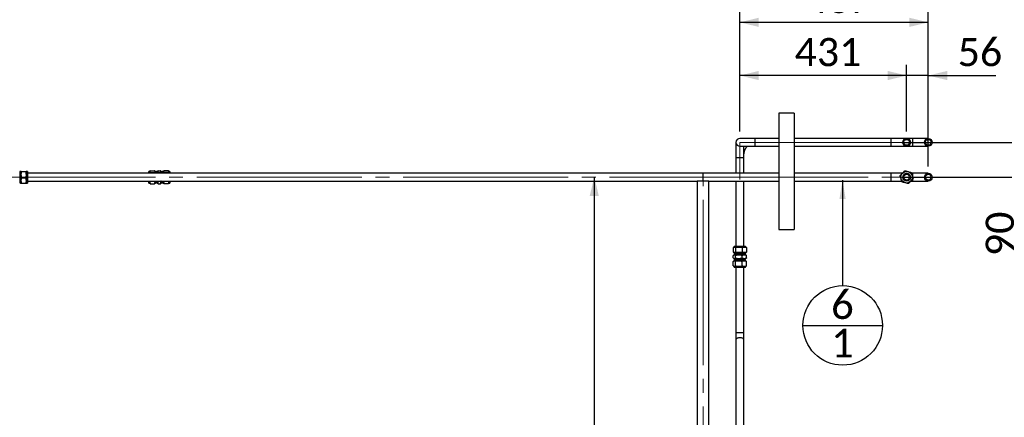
# Paper-space layout 'Sheet1' of a CAD drawing. Header units: millimetres. Extents: x 0 to 23548, y 0 to 16632.
# Tile 141 of 143: x 19715 to 22260, y 13891 to 14919. Entities that reach past the tile are written whole.
import ezdxf

# ---------------------------------------------------------------- set-up
doc = ezdxf.new("R2010")
doc.units = ezdxf.units.MM
doc.linetypes.add('SLD-Mista-longa', pattern=[19.05, 15.24, -1.27, 1.27, -1.27])
doc.linetypes.add('SLD-Sólida', pattern=[0])
doc.layers.add('DETALHAMENTO', color=8, linetype='SLD-Sólida')
doc.styles.add('SLDTEXTSTYLE2', font='CALIBRI.TTF')
doc.styles.get("Standard").update_dxf_attribs({"font": 'CALIBRI.TTF'})
doc.dimstyles.new('SLDDIMSTYLE1', dxfattribs={"dimtxt": 72.8, "dimasz": 49, "dimexe": 0, "dimexo": 0.0625, "dimgap": 18.2, "dimtad": 1, "dimdec": 0, "dimrnd": 1e-09, "dimzin": 12, "dimdsep": 46, "dimtxsty": 'SLDTEXTSTYLE2', "dimsah": 1, "dimcen": 0.09, "dimadec": 0, "dimazin": 3, "dimtfac": 1, "dimtdec": 0, "dimtofl": 0, "dimtmove": 0, "dimatfit": 3, "dimfxl": 0, "dimfrac": 2, "dimtolj": 1, "dimtzin": 12, "dimarcsym": 0})
doc.dimstyles.new('SLDDIMSTYLE2', dxfattribs={"dimtxt": 72.8, "dimasz": 49, "dimexe": 0, "dimexo": 0.0625, "dimgap": 18.2, "dimtad": 1, "dimrnd": 1e-09, "dimzin": 12, "dimdsep": 46, "dimtxsty": 'SLDTEXTSTYLE2', "dimsah": 1, "dimcen": 0.09, "dimadec": 0, "dimazin": 3, "dimtfac": 1, "dimtmove": 0, "dimatfit": 0, "dimfxl": 0, "dimfrac": 2, "dimtolj": 1, "dimtzin": 12, "dimarcsym": 0})
doc.dimstyles.new('SLDDIMSTYLE3', dxfattribs={"dimtxt": 0.18, "dimasz": 49, "dimexe": 0, "dimexo": 0.0625, "dimgap": 0, "dimtad": 0, "dimtih": 1, "dimtoh": 1, "dimdec": 0, "dimrnd": 1e-09, "dimzin": 0, "dimdsep": 46, "dimtxsty": 'Standard', "dimsah": 1, "dimcen": 0.09, "dimadec": 0, "dimazin": 0, "dimtfac": 49, "dimtdec": 0, "dimtofl": 0, "dimtmove": 0, "dimatfit": 3, "dimfxl": 0, "dimfrac": 2, "dimtolj": 1, "dimtzin": 0, "dimarcsym": 0})
doc.dimstyles.new('SLDDIMSTYLE4', dxfattribs={"dimtxt": 72.8, "dimasz": 49, "dimexe": 0, "dimexo": 0.0625, "dimgap": 18.2, "dimtad": 1, "dimrnd": 1e-09, "dimzin": 12, "dimdsep": 46, "dimtxsty": 'SLDTEXTSTYLE2', "dimsah": 1, "dimcen": 0.09, "dimadec": 0, "dimazin": 3, "dimtfac": 1, "dimtofl": 0, "dimtmove": 0, "dimatfit": 3, "dimfxl": 0, "dimfrac": 2, "dimtolj": 1, "dimtzin": 12, "dimarcsym": 0})

# ---------------------------------------------------------------- blocks, each defined once
blk = doc.blocks.new('_D_22')
at = {"layer": 'DETALHAMENTO', "ltscale": 28}
for p, q in [((21576.6, 14629.7), (21576.6, 14802.3)), ((22007.6, 14629.7), (22007.6, 14802.3)), ((22007.6, 14774.3), (21576.6, 14774.3))]:
    blk.add_line(p, q, dxfattribs=at)
for points in [[(21576.6, 14774.3), (21625.6, 14762.4), (21625.6, 14786.2)], [(22007.6, 14774.3), (21958.6, 14786.2), (21958.6, 14762.4)]]:
    blk.add_solid(points, dxfattribs=at)
at = {"layer": 'DETALHAMENTO', "ltscale": 28, "insert": (21718.2, 14871.3), "char_height": 72.8, "attachment_point": 1, "style": 'SLDTEXTSTYLE2'}
blk.add_mtext('431', dxfattribs=at)
blk = doc.blocks.new('_D_23')
at = {"layer": 'DETALHAMENTO', "ltscale": 28}
for p, q in [((21576.6, 14629.7), (21576.6, 14939.7)), ((22063.6, 14629.7), (22063.6, 14939.7)), ((22063.6, 14911.7), (21576.6, 14911.7))]:
    blk.add_line(p, q, dxfattribs=at)
for points in [[(21576.6, 14911.7), (21625.6, 14899.8), (21625.6, 14923.6)], [(22063.6, 14911.7), (22014.6, 14923.6), (22014.6, 14899.8)]]:
    blk.add_solid(points, dxfattribs=at)
at = {"layer": 'DETALHAMENTO', "ltscale": 28, "insert": (21746.2, 15008.8), "char_height": 72.8, "attachment_point": 1, "style": 'SLDTEXTSTYLE2'}
blk.add_mtext('487', dxfattribs=at)
blk = doc.blocks.new('_D_24')
at = {"layer": 'DETALHAMENTO', "ltscale": 28}
for p, q in [((18532.6, 14499.7), (18532.6, 15100.9)), ((22063.6, 14539.7), (22063.6, 15100.9)), ((22063.6, 15072.9), (18532.6, 15072.9))]:
    blk.add_line(p, q, dxfattribs=at)
for points in [[(18532.6, 15072.9), (18581.6, 15061), (18581.6, 15084.8)], [(22063.6, 15072.9), (22014.6, 15084.8), (22014.6, 15061)]]:
    blk.add_solid(points, dxfattribs=at)
at = {"layer": 'DETALHAMENTO', "ltscale": 28, "insert": (20199.6, 15169.9), "char_height": 72.8, "attachment_point": 1, "style": 'SLDTEXTSTYLE2'}
blk.add_mtext('3531', dxfattribs=at)
blk = doc.blocks.new('_D_26')
at = {"layer": 'DETALHAMENTO', "ltscale": 28}
for p, q in [((21200.3, 14511.7), (21200.3, 12481.9)), ((21464.6, 12481.9), (21172.3, 12481.9))]:
    blk.add_line(p, q, dxfattribs=at)
for points in [[(21200.3, 14511.7), (21188.4, 14462.7), (21212.2, 14462.7)], [(21200.3, 12481.9), (21212.2, 12530.9), (21188.4, 12530.9)]]:
    blk.add_solid(points, dxfattribs=at)
at = {"layer": 'DETALHAMENTO', "ltscale": 28, "insert": (21103.2, 13398.3), "char_height": 72.8, "attachment_point": 1, "rotation": 90, "style": 'SLDTEXTSTYLE2'}
blk.add_mtext('2030', dxfattribs=at)
blk = doc.blocks.new('_D_28')
at = {"layer": 'DETALHAMENTO', "ltscale": 28}
for p, q in [((22309.1, 14601.7), (22309.1, 14699.7)), ((21995.6, 14601.7), (22337.1, 14601.7)), ((22309.1, 14511.7), (22309.1, 14601.7)), ((21995.6, 14511.7), (22337.1, 14511.7)), ((22309.1, 14511.7), (22309.1, 14307.8))]:
    blk.add_line(p, q, dxfattribs=at)
for points in [[(22309.1, 14601.7), (22321, 14650.7), (22297.2, 14650.7)], [(22309.1, 14511.7), (22297.2, 14462.7), (22321, 14462.7)]]:
    blk.add_solid(points, dxfattribs=at)
at = {"layer": 'DETALHAMENTO', "ltscale": 28, "insert": (22212, 14307.8), "char_height": 72.8, "attachment_point": 1, "rotation": 90, "style": 'SLDTEXTSTYLE2'}
blk.add_mtext('90', dxfattribs=at)
blk = doc.blocks.new('_D_29')
at = {"layer": 'DETALHAMENTO', "ltscale": 28}
for p, q in [((22007.6, 14629.7), (22007.6, 14802.3)), ((22063.6, 14629.7), (22063.6, 14802.3)), ((22007.6, 14774.3), (21909.6, 14774.3)), ((22063.6, 14774.3), (22007.6, 14774.3)), ((22063.6, 14774.3), (22238.1, 14774.3))]:
    blk.add_line(p, q, dxfattribs=at)
for points in [[(22007.6, 14774.3), (21958.6, 14786.2), (21958.6, 14762.4)], [(22063.6, 14774.3), (22112.6, 14762.4), (22112.6, 14786.2)]]:
    blk.add_solid(points, dxfattribs=at)
at = {"layer": 'DETALHAMENTO', "ltscale": 28, "insert": (22139.6, 14871.3), "char_height": 72.8, "attachment_point": 1, "style": 'SLDTEXTSTYLE2'}
blk.add_mtext('56', dxfattribs=at)
blk = doc.blocks.new('SW_NOTE_0_17')
at = {"layer": 'DETALHAMENTO', "color": 0, "ltscale": 28}
blk.add_line((-102.7, -102.8), (102.9, -102.8), dxfattribs=at)
blk.add_circle((0.1, -102.8), 102.8, dxfattribs=at)
at = {"layer": 'DETALHAMENTO', "color": 0, "ltscale": 28, "char_height": 74.1, "attachment_point": 2, "style": 'SLDTEXTSTYLE2'}
for s, insert in [('6', (-0.6, -12.1)), ('1', (-0.6, -111.6))]:
    blk.add_mtext(s, dxfattribs=dict(at, insert=insert))

psp = doc.layouts.new('Sheet1')

# ---------------------------------------------------------------- hatches: boundary and pattern name
at = {"linetype": 'SLD-Sólida', "lineweight": 18, "ltscale": 28}
h = psp.add_hatch(dxfattribs=at)
h.set_pattern_fill('ANSI32', scale=9.33333, style=0)
edge = h.paths.add_edge_path(flags=0)
edge.add_arc((22007.591, 14511.684), 10, 0, 360)
edge = h.paths.add_edge_path(flags=0)
edge.add_arc((22007.591, 14511.684), 7.5, 0, 360)
at = {"layer": 'DETALHAMENTO', "linetype": 'SLD-Sólida', "lineweight": 18, "ltscale": 28}
h = psp.add_hatch(dxfattribs=at)
h.set_pattern_fill('ANSI32', color=256, scale=9.33333, style=0)
edge = h.paths.add_edge_path(flags=0)
edge.add_arc((22007.591, 14601.684), 10, 0, 360)
edge = h.paths.add_edge_path(flags=0)
edge.add_arc((22007.591, 14601.684), 7.5, 0, 360)
h = psp.add_hatch(dxfattribs=at)
h.set_pattern_fill('ANSI32', color=256, scale=9.33333, style=0)
edge = h.paths.add_edge_path(flags=0)
edge.add_arc((22063.591, 14601.684), 10, 0, 360)
edge = h.paths.add_edge_path(flags=0)
edge.add_arc((22063.591, 14601.684), 7.5, 0, 360)
h = psp.add_hatch(dxfattribs=at)
h.set_pattern_fill('ANSI32', color=256, scale=9.33333, style=0)
edge = h.paths.add_edge_path(flags=0)
edge.add_arc((22063.591, 14511.684), 10, 0, 360)
edge = h.paths.add_edge_path(flags=0)
edge.add_arc((22063.591, 14511.684), 7.5, 0, 360)

# ---------------------------------------------------------------- linework, layer by layer
at = {"color": 7, "linetype": 'SLD-Sólida', "lineweight": 25, "ltscale": 28}
for p, q in [((21716.919, 14676.684), (21676.919, 14676.684)), ((21676.919, 14676.684), (21676.919, 14376.684)), ((21716.919, 14676.684), (21716.919, 14376.684)), ((21616.591, 14611.684), (21576.591, 14611.684)), ((21676.919, 14611.684), (21616.591, 14611.684)), ((21616.591, 14591.684), (21616.591, 14611.684)), ((21967.591, 14611.684), (21716.919, 14611.684)), ((22007.591, 14611.684), (21967.591, 14611.684)), ((21967.591, 14591.684), (21967.591, 14611.684)), ((22023.591, 14611.684), (22007.591, 14611.684)), ((22063.591, 14611.684), (22023.591, 14611.684)), ((22023.591, 14591.684), (22023.591, 14611.684)), ((21566.591, 14601.684), (21566.591, 14561.684)), ((21576.591, 14591.684), (21616.591, 14591.684)), ((21586.591, 14561.684), (21586.591, 14591.684)), ((21616.591, 14591.684), (21676.919, 14591.684)), ((21716.919, 14591.684), (21967.591, 14591.684)), ((21967.591, 14591.684), (22007.591, 14591.684)), ((22007.591, 14591.684), (22023.591, 14591.684)), ((22023.591, 14591.684), (22063.591, 14591.684)), ((21566.591, 14561.684), (21566.591, 14521.684)), ((21586.591, 14561.684), (21566.591, 14561.684)), ((21586.591, 14521.684), (21586.591, 14561.684)), ((19717.595, 14525.971), (19715.201, 14525.971)), ((19715.201, 14525.971), (19715.201, 14509.905)), ((19715.201, 14509.905), (19715.201, 14497.396)), ((19718.47, 14526.684), (19717.595, 14526.684)), ((19717.595, 14526.684), (19717.595, 14509.817)), ((19717.595, 14509.817), (19717.595, 14496.684)), ((19718.538, 14526.801), (19718.47, 14526.684)), ((19718.601, 14526.801), (19718.47, 14526.567)), ((19718.47, 14526.567), (19718.47, 14526.684)), ((19718.47, 14517.508), (19718.47, 14526.567)), ((19718.47, 14502.625), (19718.47, 14517.508)), ((19731.13, 14525.489), (19719.81, 14525.489)), ((19731.13, 14509.528), (19719.81, 14509.528)), ((19732.47, 14526.567), (19732.306, 14526.799)), ((19732.47, 14526.684), (19732.402, 14526.801)), ((19735.095, 14526.684), (19732.47, 14526.684)), ((19732.47, 14526.684), (19732.47, 14526.567)), ((19732.47, 14526.567), (19732.47, 14517.508)), ((19732.47, 14517.508), (19732.47, 14502.625)), ((19735.095, 14526.684), (19735.095, 14509.817)), ((21481.591, 14521.684), (19735.095, 14521.684)), ((19735.095, 14509.817), (19735.095, 14496.684)), ((20051.216, 14526.684), (20048.591, 14526.684)), ((20048.591, 14521.684), (20048.591, 14526.684)), ((20051.519, 14527.209), (20051.216, 14526.684)), ((20051.216, 14526.176), (20051.216, 14526.684)), ((20051.216, 14521.684), (20051.216, 14526.176)), ((20052.556, 14523.942), (20051.962, 14521.684)), ((20052.556, 14528.41), (20063.876, 14528.41)), ((20052.556, 14523.942), (20063.876, 14523.942)), ((20064.421, 14521.684), (20063.876, 14523.942)), ((20065.216, 14526.684), (20064.912, 14527.209)), ((20066.091, 14526.684), (20065.216, 14526.684)), ((20065.216, 14526.684), (20065.216, 14526.176)), ((20065.216, 14526.176), (20065.216, 14521.684)), ((20066.091, 14521.684), (20066.091, 14526.684)), ((20068.485, 14525.971), (20066.091, 14525.971)), ((20069.241, 14525.215), (20068.485, 14525.971)), ((20068.485, 14521.684), (20068.485, 14525.971)), ((20070.591, 14525.215), (20069.241, 14525.215)), ((20069.241, 14521.684), (20069.241, 14525.215)), ((20071.691, 14526.684), (20070.591, 14526.684)), ((20070.591, 14521.684), (20070.591, 14526.684)), ((20071.994, 14527.209), (20071.691, 14526.684)), ((20071.691, 14526.684), (20071.691, 14526.176)), ((20071.691, 14526.176), (20071.691, 14521.684)), ((20073.031, 14523.942), (20072.437, 14521.684)), ((20073.031, 14528.41), (20079.151, 14528.41)), ((20073.031, 14523.942), (20079.151, 14523.942)), ((20079.696, 14521.684), (20079.151, 14523.942)), ((20080.491, 14526.684), (20080.187, 14527.209)), ((20081.591, 14526.684), (20080.491, 14526.684)), ((20080.491, 14526.176), (20080.491, 14526.684)), ((20080.491, 14521.684), (20080.491, 14526.176)), ((20081.591, 14526.684), (20081.591, 14521.684)), ((20082.941, 14525.215), (20081.591, 14525.215)), ((20083.696, 14525.971), (20082.941, 14525.215)), ((20082.941, 14525.215), (20082.941, 14521.684)), ((20086.091, 14525.971), (20083.696, 14525.971)), ((20083.696, 14525.971), (20083.696, 14521.684)), ((20086.966, 14526.684), (20086.091, 14526.684)), ((20086.091, 14526.684), (20086.091, 14521.684)), ((20087.269, 14527.209), (20086.966, 14526.684)), ((20086.966, 14526.176), (20086.966, 14526.684)), ((20086.966, 14521.684), (20086.966, 14526.176)), ((20088.306, 14523.942), (20087.712, 14521.684)), ((20099.626, 14528.41), (20088.306, 14528.41)), ((20099.626, 14523.942), (20088.306, 14523.942)), ((20100.171, 14521.684), (20099.626, 14523.942)), ((20100.966, 14526.684), (20100.662, 14527.209)), ((20103.591, 14526.684), (20100.966, 14526.684)), ((20100.966, 14526.684), (20100.966, 14526.176)), ((20100.966, 14526.176), (20100.966, 14521.684)), ((20103.591, 14526.684), (20103.591, 14521.684)), ((21676.919, 14521.684), (21481.591, 14521.684)), ((21481.591, 14501.684), (21481.591, 14521.684)), ((21481.591, 14511.684), (21481.591, 14521.684)), ((21481.591, 14501.684), (21481.591, 14511.684)), ((21967.591, 14521.684), (21716.919, 14521.684)), ((21996.428, 14521.684), (21967.591, 14521.684)), ((21967.591, 14501.684), (21967.591, 14521.684)), ((22023.591, 14521.684), (22020.379, 14521.684)), ((22063.591, 14521.684), (22023.591, 14521.684)), ((22023.591, 14510.129), (22023.591, 14521.684)), ((22023.591, 14501.684), (22023.591, 14506.551)), ((19715.201, 14497.396), (19717.595, 14497.396)), ((19717.595, 14496.684), (19718.47, 14496.684)), ((19718.47, 14496.684), (19718.47, 14502.625)), ((19718.47, 14496.684), (19718.538, 14496.566)), ((19731.13, 14495.722), (19719.81, 14495.722)), ((19732.402, 14496.566), (19732.47, 14496.684)), ((19732.47, 14502.625), (19732.47, 14496.684)), ((19732.47, 14496.684), (19735.095, 14496.684)), ((19735.095, 14501.684), (21466.591, 14501.684)), ((20048.591, 14496.684), (20048.591, 14501.684)), ((20048.591, 14496.684), (20051.216, 14496.684)), ((20051.274, 14501.684), (20051.216, 14501.086)), ((20051.216, 14501.086), (20051.216, 14501.684)), ((20051.216, 14496.684), (20051.216, 14501.086)), ((20051.216, 14496.684), (20051.519, 14496.158)), ((20052.556, 14494.957), (20063.876, 14494.957)), ((20064.912, 14496.158), (20065.216, 14496.684)), ((20065.216, 14501.086), (20065.141, 14501.684)), ((20065.216, 14501.684), (20065.216, 14501.086)), ((20065.216, 14501.086), (20065.216, 14496.684)), ((20065.216, 14496.684), (20066.091, 14496.684)), ((20066.091, 14496.684), (20066.091, 14501.684)), ((20066.091, 14497.396), (20068.485, 14497.396)), ((20068.485, 14497.396), (20068.485, 14501.684)), ((20068.485, 14497.396), (20069.241, 14498.152)), ((20069.241, 14498.152), (20069.241, 14501.684)), ((20069.241, 14498.152), (20070.591, 14498.152)), ((20070.591, 14496.684), (20070.591, 14501.684)), ((20070.591, 14496.684), (20071.691, 14496.684)), ((20071.691, 14501.684), (20071.691, 14501.086)), ((20071.749, 14501.684), (20071.691, 14501.086)), ((20071.691, 14501.086), (20071.691, 14496.684)), ((20071.691, 14496.684), (20071.994, 14496.158)), ((20073.031, 14494.957), (20079.151, 14494.957)), ((20080.187, 14496.158), (20080.491, 14496.684)), ((20080.491, 14501.086), (20080.416, 14501.684)), ((20080.491, 14501.086), (20080.491, 14501.684)), ((20080.491, 14496.684), (20080.491, 14501.086)), ((20080.491, 14496.684), (20081.591, 14496.684)), ((20081.591, 14501.684), (20081.591, 14496.684)), ((20081.591, 14498.152), (20082.941, 14498.152)), ((20082.941, 14501.684), (20082.941, 14498.152)), ((20082.941, 14498.152), (20083.696, 14497.396)), ((20083.696, 14501.684), (20083.696, 14497.396)), ((20083.696, 14497.396), (20086.091, 14497.396)), ((20086.091, 14501.684), (20086.091, 14496.684)), ((20086.091, 14496.684), (20086.966, 14496.684)), ((20087.024, 14501.684), (20086.966, 14501.086)), ((20086.966, 14501.086), (20086.966, 14501.684)), ((20086.966, 14496.684), (20086.966, 14501.086)), ((20086.966, 14496.684), (20087.269, 14496.158)), ((20099.626, 14494.957), (20088.306, 14494.957)), ((20100.662, 14496.158), (20100.966, 14496.684)), ((20100.966, 14501.086), (20100.891, 14501.684)), ((20100.966, 14501.684), (20100.966, 14501.086)), ((20100.966, 14501.086), (20100.966, 14496.684)), ((20100.966, 14496.684), (20103.591, 14496.684)), ((20103.591, 14501.684), (20103.591, 14496.684)), ((21466.591, 14501.684), (21466.591, 12615.908)), ((21496.591, 14501.684), (21466.591, 14501.684)), ((21496.591, 14501.684), (21676.919, 14501.684)), ((21496.591, 12615.908), (21496.591, 14501.684)), ((21566.591, 14501.684), (21566.591, 14333.684)), ((21586.591, 14333.684), (21586.591, 14501.684)), ((21716.919, 14501.684), (21967.591, 14501.684)), ((21967.591, 14501.684), (21994.92, 14501.684)), ((22018.794, 14501.684), (22023.591, 14501.684)), ((22023.591, 14501.684), (22063.591, 14501.684)), ((21676.919, 14376.684), (21716.919, 14376.684)), ((21559.497, 14329.823), (21559.294, 14329.719)), ((21559.294, 14329.719), (21559.294, 14318.398)), ((21559.569, 14329.719), (21559.569, 14318.398)), ((21560.694, 14330.541), (21559.751, 14329.997)), ((21561.591, 14331.059), (21560.694, 14330.541)), ((21561.591, 14333.684), (21561.591, 14331.059)), ((21561.591, 14333.684), (21581.558, 14333.684)), ((21561.591, 14331.059), (21562.437, 14331.059)), ((21562.437, 14331.059), (21573.816, 14331.059)), ((21565.305, 14329.719), (21565.305, 14318.398)), ((21573.816, 14331.059), (21587.97, 14331.059)), ((21581.558, 14333.684), (21591.591, 14333.684)), ((21582.327, 14329.719), (21582.327, 14318.398)), ((21587.97, 14331.059), (21591.591, 14331.059)), ((21591.591, 14331.059), (21591.591, 14333.684)), ((21592.488, 14330.541), (21591.591, 14331.059)), ((21592.475, 14330.52), (21593.612, 14329.719)), ((21593.43, 14329.997), (21592.488, 14330.541)), ((21593.407, 14329.966), (21593.888, 14329.719)), ((21593.612, 14329.719), (21593.612, 14318.398)), ((21593.888, 14329.719), (21593.679, 14329.816)), ((21593.888, 14329.719), (21593.888, 14318.398)), ((21559.294, 14318.398), (21559.491, 14318.288)), ((21559.497, 14309.348), (21559.294, 14309.244)), ((21559.294, 14303.123), (21559.294, 14309.244)), ((21559.294, 14303.123), (21559.491, 14303.013)), ((21559.569, 14303.123), (21559.569, 14309.244)), ((21559.751, 14318.121), (21560.694, 14317.577)), ((21560.694, 14310.066), (21559.751, 14309.522)), ((21559.751, 14302.846), (21560.694, 14302.302)), ((21560.694, 14317.577), (21561.591, 14317.059)), ((21561.591, 14310.584), (21560.694, 14310.066)), ((21561.591, 14317.059), (21561.591, 14316.184)), ((21562.437, 14317.059), (21561.591, 14317.059)), ((21561.591, 14316.184), (21581.558, 14316.184)), ((21561.591, 14311.684), (21561.591, 14310.584)), ((21561.591, 14311.684), (21591.591, 14311.684)), ((21562.437, 14310.584), (21561.591, 14310.584)), ((21562.303, 14316.184), (21562.303, 14313.789)), ((21562.303, 14313.789), (21563.059, 14313.034)), ((21562.303, 14313.789), (21581.322, 14313.789)), ((21573.816, 14317.059), (21562.437, 14317.059)), ((21573.816, 14310.584), (21562.437, 14310.584)), ((21563.059, 14313.034), (21563.059, 14311.684)), ((21563.059, 14313.034), (21581.072, 14313.034)), ((21565.305, 14303.123), (21565.305, 14309.244)), ((21587.97, 14317.059), (21573.816, 14317.059)), ((21587.97, 14310.584), (21573.816, 14310.584)), ((21581.072, 14313.034), (21590.123, 14313.034)), ((21581.322, 14313.789), (21590.878, 14313.789)), ((21581.558, 14316.184), (21591.591, 14316.184)), ((21582.327, 14303.123), (21582.327, 14309.244)), ((21591.591, 14317.059), (21587.97, 14317.059)), ((21591.591, 14310.584), (21587.97, 14310.584)), ((21590.123, 14313.034), (21590.878, 14313.789)), ((21590.123, 14311.684), (21590.123, 14313.034)), ((21590.878, 14313.789), (21590.878, 14316.184)), ((21591.591, 14317.059), (21592.488, 14317.577)), ((21591.591, 14316.184), (21591.591, 14317.059)), ((21591.591, 14310.584), (21591.591, 14311.684)), ((21592.488, 14310.066), (21591.591, 14310.584)), ((21592.475, 14310.045), (21593.612, 14309.244)), ((21592.488, 14317.577), (21593.43, 14318.121)), ((21593.43, 14309.522), (21592.488, 14310.066)), ((21592.488, 14302.302), (21593.43, 14302.846)), ((21593.888, 14318.398), (21593.407, 14318.129)), ((21593.407, 14309.491), (21593.888, 14309.244)), ((21593.888, 14303.123), (21593.407, 14302.854)), ((21593.612, 14303.123), (21593.612, 14309.244)), ((21593.674, 14318.306), (21593.888, 14318.398)), ((21593.674, 14303.031), (21593.888, 14303.123)), ((21593.888, 14309.244), (21593.679, 14309.341)), ((21593.888, 14303.123), (21593.888, 14309.244)), ((21559.497, 14294.073), (21559.294, 14293.969)), ((21559.294, 14282.648), (21559.294, 14293.969)), ((21559.294, 14282.648), (21559.491, 14282.538)), ((21559.569, 14282.648), (21559.569, 14293.969)), ((21560.694, 14294.791), (21559.751, 14294.247)), ((21559.751, 14282.371), (21560.694, 14281.827)), ((21560.694, 14302.302), (21561.591, 14301.784)), ((21561.591, 14295.309), (21560.694, 14294.791)), ((21560.694, 14281.827), (21561.591, 14281.309)), ((21561.591, 14301.784), (21561.591, 14300.684)), ((21561.591, 14301.784), (21562.437, 14301.784)), ((21591.591, 14300.684), (21561.591, 14300.684)), ((21561.591, 14296.184), (21561.591, 14295.309)), ((21591.591, 14296.184), (21561.591, 14296.184)), ((21561.591, 14295.309), (21562.437, 14295.309)), ((21561.591, 14281.309), (21561.591, 14278.684)), ((21562.437, 14281.309), (21561.591, 14281.309)), ((21591.591, 14278.684), (21561.591, 14278.684)), ((21563.059, 14299.334), (21562.303, 14298.578)), ((21562.303, 14298.578), (21562.303, 14296.184)), ((21590.878, 14298.578), (21562.303, 14298.578)), ((21562.437, 14301.784), (21573.816, 14301.784)), ((21562.437, 14295.309), (21573.816, 14295.309)), ((21573.816, 14281.309), (21562.437, 14281.309)), ((21563.059, 14300.684), (21563.059, 14299.334)), ((21590.123, 14299.334), (21563.059, 14299.334)), ((21565.305, 14282.648), (21565.305, 14293.969)), ((21566.591, 14278.684), (21566.591, 14109.672)), ((21573.816, 14301.784), (21587.97, 14301.784)), ((21573.816, 14295.309), (21587.97, 14295.309)), ((21587.97, 14281.309), (21573.816, 14281.309)), ((21582.327, 14282.648), (21582.327, 14293.969)), ((21586.591, 14109.672), (21586.591, 14278.684)), ((21587.97, 14301.784), (21591.591, 14301.784)), ((21587.97, 14295.309), (21591.591, 14295.309)), ((21591.591, 14281.309), (21587.97, 14281.309)), ((21590.123, 14299.334), (21590.123, 14300.684)), ((21590.878, 14298.578), (21590.123, 14299.334)), ((21590.878, 14296.184), (21590.878, 14298.578)), ((21591.591, 14301.784), (21592.488, 14302.302)), ((21591.591, 14300.684), (21591.591, 14301.784)), ((21591.591, 14295.309), (21591.591, 14296.184)), ((21592.488, 14294.791), (21591.591, 14295.309)), ((21591.591, 14281.309), (21592.488, 14281.827)), ((21591.591, 14278.684), (21591.591, 14281.309)), ((21592.475, 14294.77), (21593.612, 14293.969)), ((21593.43, 14294.247), (21592.488, 14294.791)), ((21592.488, 14281.827), (21593.43, 14282.371)), ((21593.407, 14294.216), (21593.888, 14293.969)), ((21593.888, 14282.648), (21593.407, 14282.379)), ((21593.612, 14282.648), (21593.612, 14293.969)), ((21593.674, 14282.556), (21593.888, 14282.648)), ((21593.888, 14293.969), (21593.679, 14294.066)), ((21593.888, 14282.648), (21593.888, 14293.969)), ((21566.591, 14109.672), (21566.591, 14092.559)), ((21586.591, 14109.672), (21566.591, 14109.672)), ((21586.591, 14092.559), (21586.591, 14109.672)), ((21566.591, 14092.559), (21566.591, 13808.808)), ((21586.591, 13808.808), (21586.591, 14092.559))]:
    psp.add_line(p, q, dxfattribs=at)
at = {"color": 7, "linetype": 'SLD-Sólida', "lineweight": 25, "ltscale": 28, "flags": 128}
psp.add_lwpolyline([(21586.591, 14092.559), (21586.41, 14093.369), (21585.874, 14094.149), (21585.003, 14094.872), (21583.828, 14095.511), (21582.391, 14096.044), (21580.745, 14096.451), (21578.948, 14096.717), (21577.067, 14096.833), (21575.168, 14096.794), (21573.32, 14096.602), (21571.591, 14096.264), (21570.042, 14095.792), (21568.73, 14095.204), (21567.702, 14094.52), (21566.996, 14093.764), (21566.636, 14092.966), (21566.591, 14092.559)], dxfattribs=at)
at = {"color": 7, "linetype": 'SLD-Sólida', "lineweight": 25, "ltscale": 784}
for centre, radius in [((22007.591, 14601.684), 10), ((22007.591, 14601.684), 7.5), ((22063.591, 14601.684), 10), ((22063.591, 14601.684), 7.5), ((22007.591, 14511.684), 15), ((22007.591, 14511.684), 10), ((22007.591, 14511.684), 7.5), ((22063.591, 14511.684), 10), ((22063.591, 14511.684), 7.5)]:
    psp.add_circle(centre, radius, dxfattribs=at)
psp.add_arc((21576.591, 14601.684), 10, 90, 270, dxfattribs=at)
at = {"color": 7, "linetype": 'SLD-Sólida', "lineweight": 25, "ltscale": 28}
for points, knots in [([(21586.591, 14561.684), (21586.595, 14562.229), (21586.606, 14563.825), (21586.732, 14566.463), (21587.015, 14569.552), (21587.434, 14572.552), (21587.979, 14575.426), (21588.637, 14578.141), (21589.396, 14580.664), (21590.235, 14582.966), (21591.133, 14585.02), (21592.063, 14586.804), (21592.995, 14588.302), (21593.894, 14589.508), (21594.722, 14590.422), (21595.44, 14591.059), (21596.007, 14591.448), (21596.393, 14591.636), (21596.589, 14591.688), (21596.59, 14591.685), (21596.591, 14591.684)], [0, 0, 0, 0, 0.030368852, 0.088973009, 0.147487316, 0.205794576, 0.263794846, 0.321385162, 0.378460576, 0.434917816, 0.490663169, 0.545626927, 0.599787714, 0.653211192, 0.706109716, 0.758934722, 0.812219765, 0.867189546, 0.926155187, 1, 1, 1, 1]), ([(19718.47, 14526.567), (19718.549, 14526.371), (19718.697, 14526.006), (19719.457, 14525.653), (19719.81, 14525.489)], [0, 0, 0, 0, 0.53525105, 1, 1, 1, 1]), ([(19719.81, 14525.489), (19719.579, 14524.699), (19719.136, 14523.181), (19718.605, 14520.52), (19718.521, 14518.637), (19718.47, 14517.508)], [0, 0, 0, 0, 0.30307373, 0.58211286, 1, 1, 1, 1]), ([(19718.47, 14517.508), (19718.549, 14516.061), (19718.697, 14513.357), (19719.457, 14510.743), (19719.81, 14509.528)], [0, 0, 0, 0, 0.53525105, 1, 1, 1, 1]), ([(19719.81, 14509.528), (19719.579, 14508.844), (19719.136, 14507.532), (19718.605, 14505.23), (19718.521, 14503.601), (19718.47, 14502.625)], [0, 0, 0, 0, 0.30307373, 0.58211286, 1, 1, 1, 1]), ([(19731.13, 14525.489), (19731.361, 14525.596), (19731.804, 14525.801), (19732.335, 14526.16), (19732.42, 14526.414), (19732.47, 14526.567)], [0, 0, 0, 0, 0.30307373, 0.58211286, 1, 1, 1, 1]), ([(19732.47, 14517.508), (19732.391, 14518.956), (19732.244, 14521.66), (19731.484, 14524.274), (19731.13, 14525.489)], [0, 0, 0, 0, 0.53525105, 1, 1, 1, 1]), ([(19731.13, 14509.528), (19731.361, 14510.318), (19731.804, 14511.836), (19732.335, 14514.497), (19732.42, 14516.38), (19732.47, 14517.508)], [0, 0, 0, 0, 0.30307373, 0.58211286, 1, 1, 1, 1]), ([(19732.47, 14502.625), (19732.391, 14503.877), (19732.244, 14506.216), (19731.484, 14508.477), (19731.13, 14509.528)], [0, 0, 0, 0, 0.53525105, 1, 1, 1, 1]), ([(20052.556, 14528.41), (20052.325, 14528.189), (20051.882, 14527.764), (20051.351, 14527.019), (20051.266, 14526.492), (20051.216, 14526.176)], [0, 0, 0, 0, 0.30307373, 0.58211286, 1, 1, 1, 1]), ([(20051.216, 14526.176), (20051.295, 14525.771), (20051.442, 14525.014), (20052.202, 14524.282), (20052.556, 14523.942)], [0, 0, 0, 0, 0.53525105, 1, 1, 1, 1]), ([(20065.216, 14526.176), (20065.137, 14526.581), (20064.989, 14527.338), (20064.229, 14528.07), (20063.876, 14528.41)], [0, 0, 0, 0, 0.53525105, 1, 1, 1, 1]), ([(20063.876, 14523.942), (20064.107, 14524.163), (20064.55, 14524.588), (20065.081, 14525.333), (20065.165, 14525.86), (20065.216, 14526.176)], [0, 0, 0, 0, 0.30307373, 0.58211286, 1, 1, 1, 1]), ([(20073.031, 14528.41), (20072.8, 14528.189), (20072.357, 14527.764), (20071.826, 14527.019), (20071.741, 14526.492), (20071.691, 14526.176)], [0, 0, 0, 0, 0.303073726, 0.58211286, 1, 1, 1, 1]), ([(20071.691, 14526.176), (20071.77, 14525.771), (20071.917, 14525.014), (20072.677, 14524.282), (20073.031, 14523.942)], [0, 0, 0, 0, 0.53525105, 1, 1, 1, 1]), ([(20080.491, 14526.176), (20080.412, 14526.581), (20080.264, 14527.338), (20079.504, 14528.07), (20079.151, 14528.41)], [0, 0, 0, 0, 0.53525105, 1, 1, 1, 1]), ([(20079.151, 14523.942), (20079.382, 14524.163), (20079.825, 14524.588), (20080.356, 14525.333), (20080.44, 14525.86), (20080.491, 14526.176)], [0, 0, 0, 0, 0.303073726, 0.58211286, 1, 1, 1, 1]), ([(20088.306, 14528.41), (20088.075, 14528.189), (20087.632, 14527.764), (20087.101, 14527.019), (20087.016, 14526.492), (20086.966, 14526.176)], [0, 0, 0, 0, 0.30307373, 0.58211286, 1, 1, 1, 1]), ([(20086.966, 14526.176), (20087.045, 14525.771), (20087.192, 14525.014), (20087.952, 14524.282), (20088.306, 14523.942)], [0, 0, 0, 0, 0.53525105, 1, 1, 1, 1]), ([(20100.966, 14526.176), (20100.887, 14526.581), (20100.739, 14527.338), (20099.979, 14528.07), (20099.626, 14528.41)], [0, 0, 0, 0, 0.53525105, 1, 1, 1, 1]), ([(20099.626, 14523.942), (20099.857, 14524.163), (20100.3, 14524.588), (20100.831, 14525.333), (20100.915, 14525.86), (20100.966, 14526.176)], [0, 0, 0, 0, 0.30307373, 0.58211286, 1, 1, 1, 1]), ([(21990.819, 14516.008), (21991.419, 14516.62), (21992.573, 14517.796), (21994.596, 14519.857), (21996.026, 14521.315), (21996.884, 14522.189)], [0, 0, 0, 0, 0.30307373, 0.58211286, 1, 1, 1, 1]), ([(21993.139, 14507.664), (21992.718, 14509.178), (21991.932, 14512.005), (21991.172, 14514.738), (21990.819, 14516.008)], [0, 0, 0, 0, 0.53525105, 1, 1, 1, 1]), ([(21995.46, 14499.321), (21995.23, 14500.147), (21994.789, 14501.734), (21994.015, 14504.516), (21993.467, 14506.484), (21993.139, 14507.664)], [0, 0, 0, 0, 0.30307373, 0.58211286, 1, 1, 1, 1]), ([(21996.884, 14522.189), (21997.984, 14523.311), (22000.04, 14525.405), (22002.027, 14527.43), (22002.95, 14528.371)], [0, 0, 0, 0, 0.53525105, 1, 1, 1, 1]), ([(22002.95, 14528.371), (22003.78, 14528.157), (22005.375, 14527.745), (22008.172, 14527.024), (22010.15, 14526.514), (22011.336, 14526.209)], [0, 0, 0, 0, 0.30307373, 0.58211286, 1, 1, 1, 1]), ([(22011.336, 14526.209), (22012.857, 14525.816), (22015.698, 14525.084), (22018.445, 14524.375), (22019.722, 14524.046)], [0, 0, 0, 0, 0.53525105, 1, 1, 1, 1]), ([(22024.363, 14507.359), (22023.762, 14506.747), (22022.609, 14505.572), (22020.586, 14503.51), (22019.155, 14502.052), (22018.297, 14501.178)], [0, 0, 0, 0, 0.30307373, 0.58211286, 1, 1, 1, 1]), ([(22019.722, 14524.046), (22019.952, 14523.22), (22020.393, 14521.633), (22021.167, 14518.851), (22021.714, 14516.883), (22022.042, 14515.703)], [0, 0, 0, 0, 0.30307373, 0.58211286, 1, 1, 1, 1]), ([(22022.042, 14515.703), (22022.463, 14514.189), (22023.249, 14511.362), (22024.01, 14508.629), (22024.363, 14507.359)], [0, 0, 0, 0, 0.53525105, 1, 1, 1, 1]), ([(19718.47, 14502.625), (19718.549, 14501.373), (19718.697, 14499.034), (19719.457, 14496.773), (19719.81, 14495.722)], [0, 0, 0, 0, 0.53525105, 1, 1, 1, 1]), ([(19719.81, 14495.722), (19719.579, 14495.829), (19719.136, 14496.034), (19718.605, 14496.394), (19718.521, 14496.648), (19718.47, 14496.8)], [0, 0, 0, 0, 0.30307373, 0.58211286, 1, 1, 1, 1]), ([(19731.13, 14495.722), (19731.361, 14496.406), (19731.804, 14497.719), (19732.335, 14500.02), (19732.42, 14501.649), (19732.47, 14502.625)], [0, 0, 0, 0, 0.30307373, 0.58211286, 1, 1, 1, 1]), ([(19732.306, 14496.568), (19732.25, 14496.451), (19732.114, 14496.164), (19731.496, 14495.886), (19731.13, 14495.722)], [0, 0, 0, 0, 0.40937573, 1, 1, 1, 1]), ([(20051.216, 14501.086), (20051.295, 14499.975), (20051.442, 14497.898), (20052.202, 14495.89), (20052.556, 14494.957)], [0, 0, 0, 0, 0.53525105, 1, 1, 1, 1]), ([(20052.556, 14494.957), (20052.319, 14495.178), (20051.894, 14495.576), (20051.639, 14495.984), (20051.526, 14496.166)], [0, 0, 0, 0, 0.55508083, 1, 1, 1, 1]), ([(20063.876, 14494.957), (20064.107, 14495.564), (20064.55, 14496.73), (20065.081, 14498.773), (20065.165, 14500.219), (20065.216, 14501.086)], [0, 0, 0, 0, 0.30307373, 0.58211286, 1, 1, 1, 1]), ([(20064.865, 14496.164), (20064.847, 14496.104), (20064.723, 14495.693), (20064.266, 14495.296), (20063.876, 14494.957)], [0, 0, 0, 0, 0.14737812, 1, 1, 1, 1]), ([(20071.691, 14501.086), (20071.77, 14499.975), (20071.917, 14497.898), (20072.677, 14495.89), (20073.031, 14494.957)], [0, 0, 0, 0, 0.53525105, 1, 1, 1, 1]), ([(20073.031, 14494.957), (20072.794, 14495.178), (20072.369, 14495.576), (20072.114, 14495.984), (20072.001, 14496.166)], [0, 0, 0, 0, 0.55508083, 1, 1, 1, 1]), ([(20079.151, 14494.957), (20079.382, 14495.564), (20079.825, 14496.73), (20080.356, 14498.773), (20080.44, 14500.219), (20080.491, 14501.086)], [0, 0, 0, 0, 0.30307373, 0.58211286, 1, 1, 1, 1]), ([(20080.14, 14496.164), (20080.122, 14496.104), (20079.998, 14495.693), (20079.541, 14495.296), (20079.151, 14494.957)], [0, 0, 0, 0, 0.14737812, 1, 1, 1, 1]), ([(20086.966, 14501.086), (20087.045, 14499.975), (20087.192, 14497.898), (20087.952, 14495.89), (20088.306, 14494.957)], [0, 0, 0, 0, 0.53525105, 1, 1, 1, 1]), ([(20088.306, 14494.957), (20088.069, 14495.178), (20087.644, 14495.576), (20087.389, 14495.984), (20087.276, 14496.166)], [0, 0, 0, 0, 0.55508083, 1, 1, 1, 1]), ([(20099.626, 14494.957), (20099.857, 14495.564), (20100.3, 14496.73), (20100.831, 14498.773), (20100.915, 14500.219), (20100.966, 14501.086)], [0, 0, 0, 0, 0.30307373, 0.58211286, 1, 1, 1, 1]), ([(20100.615, 14496.164), (20100.597, 14496.104), (20100.473, 14495.693), (20100.016, 14495.296), (20099.626, 14494.957)], [0, 0, 0, 0, 0.14737812, 1, 1, 1, 1]), ([(22003.846, 14497.159), (22002.325, 14497.551), (21999.483, 14498.283), (21996.736, 14498.992), (21995.46, 14499.321)], [0, 0, 0, 0, 0.53525105, 1, 1, 1, 1]), ([(22012.232, 14494.996), (22011.401, 14495.211), (22009.806, 14495.622), (22007.01, 14496.343), (22005.032, 14496.853), (22003.846, 14497.159)], [0, 0, 0, 0, 0.30307373, 0.58211286, 1, 1, 1, 1]), ([(22018.297, 14501.178), (22017.197, 14500.057), (22015.142, 14497.962), (22013.155, 14495.937), (22012.232, 14494.996)], [0, 0, 0, 0, 0.535251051, 1, 1, 1, 1]), ([(21562.437, 14331.059), (21561.917, 14330.98), (21560.945, 14330.832), (21560.006, 14330.072), (21559.569, 14329.719)], [0, 0, 0, 0, 0.53525105, 1, 1, 1, 1]), ([(21565.305, 14329.719), (21565.021, 14329.95), (21564.476, 14330.393), (21563.519, 14330.923), (21562.843, 14331.008), (21562.437, 14331.059)], [0, 0, 0, 0, 0.30307373, 0.58211286, 1, 1, 1, 1]), ([(21573.816, 14331.059), (21572.272, 14330.98), (21569.388, 14330.832), (21566.601, 14330.072), (21565.305, 14329.719)], [0, 0, 0, 0, 0.53525105, 1, 1, 1, 1]), ([(21582.327, 14329.719), (21581.484, 14329.95), (21579.866, 14330.393), (21577.027, 14330.923), (21575.02, 14331.008), (21573.816, 14331.059)], [0, 0, 0, 0, 0.30307373, 0.58211286, 1, 1, 1, 1]), ([(21587.97, 14331.059), (21586.946, 14330.98), (21585.034, 14330.832), (21583.186, 14330.072), (21582.327, 14329.719)], [0, 0, 0, 0, 0.53525105, 1, 1, 1, 1]), ([(21593.612, 14329.719), (21593.054, 14329.95), (21591.98, 14330.393), (21590.099, 14330.923), (21588.768, 14331.008), (21587.97, 14331.059)], [0, 0, 0, 0, 0.303073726, 0.58211286, 1, 1, 1, 1]), ([(21559.569, 14318.398), (21559.853, 14318.168), (21560.399, 14317.725), (21561.355, 14317.194), (21562.032, 14317.109), (21562.437, 14317.059)], [0, 0, 0, 0, 0.30307373, 0.58211286, 1, 1, 1, 1]), ([(21562.437, 14310.584), (21561.917, 14310.505), (21560.945, 14310.357), (21560.006, 14309.597), (21559.569, 14309.244)], [0, 0, 0, 0, 0.53525105, 1, 1, 1, 1]), ([(21559.569, 14303.123), (21559.853, 14302.893), (21560.399, 14302.45), (21561.355, 14301.919), (21562.032, 14301.834), (21562.437, 14301.784)], [0, 0, 0, 0, 0.30307373, 0.58211286, 1, 1, 1, 1]), ([(21562.437, 14317.059), (21562.957, 14317.138), (21563.929, 14317.285), (21564.869, 14318.045), (21565.305, 14318.398)], [0, 0, 0, 0, 0.53525105, 1, 1, 1, 1]), ([(21565.305, 14309.244), (21565.021, 14309.475), (21564.476, 14309.918), (21563.519, 14310.448), (21562.843, 14310.533), (21562.437, 14310.584)], [0, 0, 0, 0, 0.30307373, 0.58211286, 1, 1, 1, 1]), ([(21562.437, 14301.784), (21562.957, 14301.863), (21563.929, 14302.01), (21564.869, 14302.77), (21565.305, 14303.123)], [0, 0, 0, 0, 0.53525105, 1, 1, 1, 1]), ([(21565.305, 14318.398), (21566.148, 14318.168), (21567.766, 14317.725), (21570.605, 14317.194), (21572.612, 14317.109), (21573.816, 14317.059)], [0, 0, 0, 0, 0.30307373, 0.58211286, 1, 1, 1, 1]), ([(21573.816, 14310.584), (21572.272, 14310.505), (21569.388, 14310.357), (21566.601, 14309.597), (21565.305, 14309.244)], [0, 0, 0, 0, 0.53525105, 1, 1, 1, 1]), ([(21565.305, 14303.123), (21566.148, 14302.893), (21567.766, 14302.45), (21570.605, 14301.919), (21572.612, 14301.834), (21573.816, 14301.784)], [0, 0, 0, 0, 0.30307373, 0.58211286, 1, 1, 1, 1]), ([(21573.816, 14317.059), (21575.36, 14317.138), (21578.243, 14317.285), (21581.031, 14318.045), (21582.327, 14318.398)], [0, 0, 0, 0, 0.53525105, 1, 1, 1, 1]), ([(21582.327, 14309.244), (21581.484, 14309.475), (21579.866, 14309.918), (21577.027, 14310.448), (21575.02, 14310.533), (21573.816, 14310.584)], [0, 0, 0, 0, 0.30307373, 0.58211286, 1, 1, 1, 1]), ([(21573.816, 14301.784), (21575.36, 14301.863), (21578.243, 14302.01), (21581.031, 14302.77), (21582.327, 14303.123)], [0, 0, 0, 0, 0.53525105, 1, 1, 1, 1]), ([(21582.327, 14318.398), (21582.885, 14318.168), (21583.959, 14317.725), (21585.84, 14317.194), (21587.171, 14317.109), (21587.97, 14317.059)], [0, 0, 0, 0, 0.30307373, 0.58211286, 1, 1, 1, 1]), ([(21587.97, 14310.584), (21586.946, 14310.505), (21585.034, 14310.357), (21583.186, 14309.597), (21582.327, 14309.244)], [0, 0, 0, 0, 0.53525105, 1, 1, 1, 1]), ([(21582.327, 14303.123), (21582.885, 14302.893), (21583.959, 14302.45), (21585.84, 14301.919), (21587.171, 14301.834), (21587.97, 14301.784)], [0, 0, 0, 0, 0.30307373, 0.58211286, 1, 1, 1, 1]), ([(21587.97, 14317.059), (21588.993, 14317.138), (21590.905, 14317.285), (21592.753, 14318.045), (21593.612, 14318.398)], [0, 0, 0, 0, 0.53525105, 1, 1, 1, 1]), ([(21593.612, 14309.244), (21593.054, 14309.475), (21591.98, 14309.918), (21590.099, 14310.448), (21588.768, 14310.533), (21587.97, 14310.584)], [0, 0, 0, 0, 0.30307373, 0.58211286, 1, 1, 1, 1]), ([(21587.97, 14301.784), (21588.993, 14301.863), (21590.905, 14302.01), (21592.753, 14302.77), (21593.612, 14303.123)], [0, 0, 0, 0, 0.53525105, 1, 1, 1, 1]), ([(21593.612, 14318.398), (21593.329, 14318.156), (21592.954, 14317.835), (21592.57, 14317.639), (21592.476, 14317.592)], [0, 0, 0, 0, 0.75527423, 1, 1, 1, 1]), ([(21593.612, 14303.123), (21593.329, 14302.881), (21592.954, 14302.56), (21592.57, 14302.364), (21592.476, 14302.317)], [0, 0, 0, 0, 0.75527423, 1, 1, 1, 1]), ([(21562.437, 14295.309), (21561.917, 14295.23), (21560.945, 14295.082), (21560.006, 14294.322), (21559.569, 14293.969)], [0, 0, 0, 0, 0.53525105, 1, 1, 1, 1]), ([(21559.569, 14282.648), (21559.853, 14282.418), (21560.399, 14281.975), (21561.355, 14281.444), (21562.032, 14281.359), (21562.437, 14281.309)], [0, 0, 0, 0, 0.303073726, 0.58211286, 1, 1, 1, 1]), ([(21565.305, 14293.969), (21565.021, 14294.2), (21564.476, 14294.643), (21563.519, 14295.173), (21562.843, 14295.258), (21562.437, 14295.309)], [0, 0, 0, 0, 0.30307373, 0.58211286, 1, 1, 1, 1]), ([(21562.437, 14281.309), (21562.957, 14281.388), (21563.929, 14281.535), (21564.869, 14282.295), (21565.305, 14282.648)], [0, 0, 0, 0, 0.53525105, 1, 1, 1, 1]), ([(21573.816, 14295.309), (21572.272, 14295.23), (21569.388, 14295.082), (21566.601, 14294.322), (21565.305, 14293.969)], [0, 0, 0, 0, 0.53525105, 1, 1, 1, 1]), ([(21565.305, 14282.648), (21566.148, 14282.418), (21567.766, 14281.975), (21570.605, 14281.444), (21572.612, 14281.359), (21573.816, 14281.309)], [0, 0, 0, 0, 0.30307373, 0.58211286, 1, 1, 1, 1]), ([(21582.327, 14293.969), (21581.484, 14294.2), (21579.866, 14294.643), (21577.027, 14295.173), (21575.02, 14295.258), (21573.816, 14295.309)], [0, 0, 0, 0, 0.30307373, 0.58211286, 1, 1, 1, 1]), ([(21573.816, 14281.309), (21575.36, 14281.388), (21578.243, 14281.535), (21581.031, 14282.295), (21582.327, 14282.648)], [0, 0, 0, 0, 0.53525105, 1, 1, 1, 1]), ([(21587.97, 14295.309), (21586.946, 14295.23), (21585.034, 14295.082), (21583.186, 14294.322), (21582.327, 14293.969)], [0, 0, 0, 0, 0.53525105, 1, 1, 1, 1]), ([(21582.327, 14282.648), (21582.885, 14282.418), (21583.959, 14281.975), (21585.84, 14281.444), (21587.171, 14281.359), (21587.97, 14281.309)], [0, 0, 0, 0, 0.30307373, 0.58211286, 1, 1, 1, 1]), ([(21593.612, 14293.969), (21593.054, 14294.2), (21591.98, 14294.643), (21590.099, 14295.173), (21588.768, 14295.258), (21587.97, 14295.309)], [0, 0, 0, 0, 0.30307373, 0.58211286, 1, 1, 1, 1]), ([(21587.97, 14281.309), (21588.993, 14281.388), (21590.905, 14281.535), (21592.753, 14282.295), (21593.612, 14282.648)], [0, 0, 0, 0, 0.53525105, 1, 1, 1, 1]), ([(21593.612, 14282.648), (21593.329, 14282.406), (21592.954, 14282.085), (21592.57, 14281.889), (21592.476, 14281.842)], [0, 0, 0, 0, 0.755274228, 1, 1, 1, 1])]:
    psp.add_open_spline(points, degree=3, knots=knots, dxfattribs=at)
at = {"layer": 'DETALHAMENTO', "linetype": 'SLD-Mista-longa', "lineweight": 18, "ltscale": 28}
for p, q in [((21576.591, 14601.684), (21616.591, 14601.684)), ((21576.591, 14601.684), (21576.591, 14505.684)), ((21616.591, 14601.684), (21967.591, 14601.684)), ((21967.591, 14601.684), (22063.591, 14601.684)), ((21481.591, 12425.879), (21481.591, 14557.684)), ((18572.591, 14511.684), (21481.591, 14511.684)), ((21481.591, 14511.684), (21967.591, 14511.684)), ((22063.591, 14511.684), (21967.591, 14511.684))]:
    psp.add_line(p, q, dxfattribs=at)

# ---------------------------------------------------------------- block references
at = {"layer": 'DETALHAMENTO', "ltscale": 28}
psp.add_blockref('SW_NOTE_0_17', (21842.286, 14231.68), dxfattribs=at)

# ---------------------------------------------------------------- dimensions: what is measured, and where the dimension line sits
for base, p1, p2, dimstyle, picture, middle in [((18532.591, 15072.853), (22063.591, 14511.684), (18532.591, 14471.684), 'SLDDIMSTYLE4', '_D_24', (20298.091, 15072.853)), ((21576.591, 14911.714), (22063.591, 14601.684), (21576.591, 14601.684), 'SLDDIMSTYLE4', '_D_23', (21820.091, 14911.714)), ((21576.591, 14774.253), (22007.591, 14601.684), (21576.591, 14601.684), 'SLDDIMSTYLE4', '_D_22', (21792.091, 14774.253)), ((22007.591, 14774.253), (22063.591, 14601.684), (22007.591, 14601.684), 'SLDDIMSTYLE2', '_D_29', (22188.831, 14774.253))]:
    dim = psp.add_linear_dim(base=base, p1=p1, p2=p2, dimstyle=dimstyle, dxfattribs=at)
    dim.commit()
    dim.dimension.update_dxf_attribs({"geometry": picture, "text_midpoint": middle, "dimtype": 160})
for base, p1, p2, dimstyle, picture, middle in [((22309.11, 14601.684), (21967.591, 14511.684), (21967.591, 14601.684), 'SLDDIMSTYLE2', '_D_28', (22309.11, 14357.057)), ((21200.312, 12481.879), (21481.591, 14511.684), (21492.591, 12481.879), 'SLDDIMSTYLE1', '_D_26', (21200.312, 13496.781))]:
    dim = psp.add_linear_dim(base=base, p1=p1, p2=p2, angle=90, dimstyle=dimstyle, dxfattribs=at)
    dim.commit()
    dim.dimension.update_dxf_attribs({"geometry": picture, "text_midpoint": middle, "dimtype": 160})

# ---------------------------------------------------------------- leaders
psp.add_leader([(21841.979, 14504.431), (21842.286, 14231.68)], dimstyle='SLDDIMSTYLE3', dxfattribs=at)

doc.saveas('drawing.dxf')
